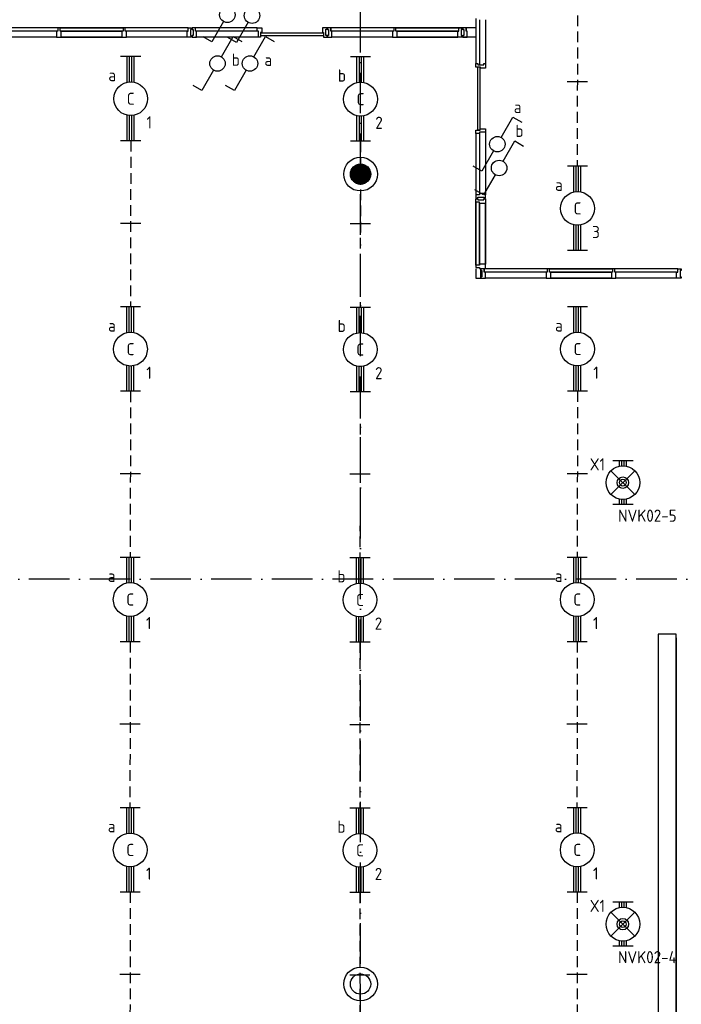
# Model space of a CAD drawing. Header units: millimetres. Extents: x 90707 to 259985, y -1262 to 84291.
# Tile 51 of 85: x 160994 to 170800, y 51508 to 66096. Entities that reach past the tile are written whole.
import ezdxf
from ezdxf.enums import TextEntityAlignment as Align

# ---------------------------------------------------------------- set-up
doc = ezdxf.new("R2010")
doc.units = ezdxf.units.MM
doc.header["$LTSCALE"] = 100
doc.linetypes.add('DASHDOT', pattern=[9, 6, -1.5, 0, -1.5])
doc.linetypes.add('HIDDEN', pattern=[9.525, 6.35, -3.175])
doc.layers.get('0').update_dxf_attribs({"linetype": 'CONTINUOUS'})
for name, color, linetype in [('AL$7----_STRAMIEN', 1, 'DASHDOT'), ('AL$8----_HULPKOLOM', 2, 'CONTINUOUS'), ('AL22----_BINNENWAND', 7, 'CONTINUOUS'), ('AL28----_KONSTRUKTIE', 3, 'CONTINUOUS'), ('AL31----_BUITENKOZ', 7, 'CONTINUOUS'), ('AL32----_BINNENKOZ', 7, 'CONTINUOUS'), ('ALXAA---_GEWBETON', 12, 'CONTINUOUS'), ('EB63101-_ATTRIB', 2, 'CONTINUOUS'), ('EB63102-_ATTRIB', 2, 'CONTINUOUS'), ('EB63501-_ATTRIB', 2, 'CONTINUOUS'), ('EL63101-_LICHT-ARM', 3, 'CONTINUOUS'), ('EL63102-_LICHT-SCH', 3, 'CONTINUOUS'), ('EL63501-_NOODVRL-ARM', 3, 'CONTINUOUS'), ('EL6441--_DATACOM', 3, 'CONTINUOUS'), ('KABELGOOT', 8, 'CONTINUOUS'), ('LIJN035', 50, 'CONTINUOUS'), ('VOLGNUMMER', 7, 'CONTINUOUS')]:
    doc.layers.add(name, color=color, linetype=linetype)
doc.styles.add('1_8', font='ISO', dxfattribs={"height": 1.8})
doc.styles.add('2_0', font='iso', dxfattribs={"height": 200})
doc.styles.add('NORATT', font='isocp.shx')
doc.styles.get("Standard").update_dxf_attribs({"font": 'iso.shx'})

# ---------------------------------------------------------------- blocks, each defined once
blk = doc.blocks.new('EJ3T01')
at = {"color": 0}
for p, q in [((-3.25, -1.5), (-3.25, 1.5)), ((-1.77, 1.77), (1.77, -1.77)), ((1.77, 1.77), (-1.77, -1.77)), ((3.25, -1.5), (3.25, 1.5)), ((-3.25, 0.52), (-2.44, 0.52)), ((-3.25, 0.17), (-2.49, 0.17)), ((2.44, 0.52), (3.25, 0.52)), ((2.49, 0.17), (3.25, 0.17)), ((-3.25, -0.17), (-2.49, -0.17)), ((-3.25, -0.52), (-2.44, -0.52)), ((2.44, -0.52), (3.25, -0.52)), ((2.49, -0.17), (3.25, -0.17))]:
    blk.add_line(p, q, dxfattribs=at)
at = {"color": 6}
blk.add_lwpolyline([(1.77, -1.77), (1.75, -1.75)], dxfattribs=at)
at = {"color": 0}
for radius in [2.5, 0.85, 0.5]:
    blk.add_circle((0, 0), radius, dxfattribs=at)
at = {"color": 6, "style": '1_8'}
for tag, flags, p in [('A_CODE', 8, (-3.5, 2.75)), ('SCHAK', 8, (3.5, 2.75)), ('GROEP', 8, (-3.5, -2.75)), ('KAST', 9, (3.5, -2.75))]:
    blk.add_attdef(tag, text='', height=1.8, dxfattribs=dict(at, flags=flags)).set_placement(p, align=Align.MIDDLE)
blk = doc.blocks.new('ES3SW')
for points in [[(0.58, 1), (2.31, 4), (3.61, 3.25)], [(-0.58, -1), (-2.31, -4), (-3.61, -3.25)]]:
    blk.add_lwpolyline(points)
blk.add_circle((0, 0), 1.15)
at = {"style": '1_8'}
for tag, flags, p in [('SCHAK', 8, (3, 5.5)), ('KAST', 9, (-3, 0.5)), ('M_CODE', 9, (0, 0)), ('DOEL', 9, (-3, -2)), ('GROEP', 9, (-3, -4.5))]:
    blk.add_attdef(tag, text='', height=1.8, dxfattribs=dict(at, flags=flags)).set_placement(p, align=Align.MIDDLE_CENTER)
blk = doc.blocks.new('EJ3T20')
at = {"color": 0}
for p, q in [((-6.25, -1.5), (-6.25, 1.5)), ((-6.25, -1.5), (-6.25, 1.5)), ((6.25, -1.5), (6.25, 1.5)), ((6.25, -1.5), (6.25, 1.5)), ((-6.25, 0.52), (-2.44, 0.52)), ((-6.25, 0.52), (-2.44, 0.52)), ((-6.25, 0.17), (-2.49, 0.17)), ((-6.25, 0.17), (-2.49, 0.17)), ((2.44, 0.52), (6.25, 0.52)), ((2.44, 0.52), (6.25, 0.52)), ((2.49, 0.17), (6.25, 0.17)), ((2.49, 0.17), (6.25, 0.17)), ((-6.25, -0.17), (-2.49, -0.17)), ((-6.25, -0.17), (-2.49, -0.17)), ((-6.25, -0.52), (-2.44, -0.52)), ((-6.25, -0.52), (-2.44, -0.52)), ((2.44, -0.52), (6.25, -0.52)), ((2.44, -0.52), (6.25, -0.52)), ((2.49, -0.17), (6.25, -0.17)), ((2.49, -0.17), (6.25, -0.17))]:
    blk.add_line(p, q, dxfattribs=at)
blk.add_circle((0, 0), 2.5, dxfattribs=at)
blk.add_circle((0, 0), 2.5, dxfattribs=at)
at = {"style": 'NORATT', "flags": 9}
blk.add_attdef('GELIJK', text='', height=1.8, dxfattribs=at).set_placement((3.5, 5), align=Align.MIDDLE_CENTER)
at = {"color": 6}
for tag, style, flags, p in [('SCHAK', 'NORATT', 8, (3.5, 2.75)), ('SCHAK', '1_8', 8, (3.5, 2.75)), ('A_CODE', 'NORATT', 8, (0, 0)), ('A_CODE', '1_8', 8, (0, 0)), ('GROEP', 'NORATT', 8, (-3.5, -2.75)), ('GROEP', '1_8', 8, (-3.5, -2.75)), ('KAST', 'NORATT', 9, (3.5, -2.75)), ('KAST', '1_8', 9, (3.5, -2.75))]:
    blk.add_attdef(tag, text='', height=1.8, dxfattribs=dict(at, style=style, flags=flags)).set_placement(p, align=Align.MIDDLE)
blk = doc.blocks.new('EH100000')
at = {"linetype": 'ByBlock'}
for p, q in [((1, 0.5), (0, 0.5)), ((1, 0.5, 1), (0, 0.5, 1)), ((0, -0.5, 1), (1, -0.5, 1)), ((1, -0.5), (0, -0.5))]:
    blk.add_line(p, q, dxfattribs=at)
at = {"linetype": 'ByBlock', "invisible_edges": 15}
for points in [[(1, -0.5), (0, -0.5), (0, 0.5), (1, 0.5)], [(0, 0.5), (1, 0.5), (1, 0.5, 1), (0, 0.5, 1)], [(0, -0.5, 1), (1, -0.5, 1), (1, -0.5), (0, -0.5)]]:
    blk.add_3dface(points, dxfattribs=at)
at = {"linetype": 'ByBlock', "style": '2_0', "flags": 8}
blk.add_attdef('FUNCTIE', text='', height=0.5, dxfattribs=at).set_placement((0.5, 0), align=Align.MIDDLE)
at = {"linetype": 'ByBlock', "flags": 9}
blk.add_attdef('SCHOT', text='', height=0.5, dxfattribs=at).set_placement((0.5, 0), align=Align.MIDDLE)
blk = doc.blocks.new('EH100005')
blk.add_lwpolyline([(-1, -0.5), (0, -0.5), (0, 0.5), (-1, 0.5)])
at = {"style": '2_0', "flags": 9}
blk.add_attdef('HULPSTUK', text='', height=0.5, dxfattribs=at).set_placement((0, 0), align=Align.MIDDLE)
blk = doc.blocks.new('A$Cca306792')
at = {"layer": 'AL$7----_STRAMIEN', "color": 1}
for points in [[(74928, 39870), (74928, 78659)], [(146222, 59070), (2867, 59070)]]:
    blk.add_lwpolyline(points, dxfattribs=at)
at = {"layer": 'AL$8----_HULPKOLOM', "color": 8}
for centre in [(74928, 65070), (74928, 53070)]:
    blk.add_circle(centre, 250, dxfattribs=at)
at = {"layer": 'AL22----_BINNENWAND', "color": 8}
for p, q in [((76639, 63667), (76639, 63528)), ((76711, 63528), (76711, 63667)), ((76639, 63528), (76711, 63528))]:
    blk.add_line(p, q, dxfattribs=at)
at = {"layer": 'AL28----_KONSTRUKTIE', "color": 8}
for centre in [(74928, 65070), (74928, 53070)]:
    blk.add_circle(centre, 150, dxfattribs=at)
at = {"layer": 'AL31----_BUITENKOZ', "color": 8, "linetype": 'Continuous'}
for p, q in [((73448, 67120), (73448, 67161)), ((73448, 67161), (74378, 67161)), ((74378, 67120), (73448, 67120)), ((74378, 67161), (74378, 67120)), ((76700, 66655), (76659, 66655)), ((76659, 66655), (76659, 65725)), ((76700, 65725), (76700, 66655)), ((76659, 65725), (76700, 65725))]:
    blk.add_line(p, q, dxfattribs=at)
at = {"layer": 'AL32----_BINNENKOZ', "color": 8}
for p, q in [((76639, 67375), (76639, 66705)), ((76690, 67358), (76690, 66689)), ((76778, 67358), (76778, 66716)), ((70441, 67239), (69507, 67239)), ((70424, 67188), (69524, 67188)), ((70441, 67188), (70424, 67188)), ((70424, 67188), (70424, 67100)), ((70441, 67239), (70441, 67188)), ((70474, 67239), (70441, 67239)), ((71408, 67239), (70474, 67239)), ((70474, 67188), (70474, 67239)), ((70474, 67239), (71408, 67239)), ((70491, 67188), (70474, 67188)), ((71391, 67188), (70491, 67188)), ((70491, 67100), (70491, 67188)), ((70491, 67188), (71391, 67188)), ((71408, 67188), (71391, 67188)), ((71391, 67188), (71391, 67100)), ((71408, 67239), (71408, 67188)), ((71441, 67239), (71408, 67239)), ((72375, 67239), (71441, 67239)), ((71441, 67188), (71441, 67239)), ((71458, 67188), (71441, 67188)), ((72358, 67188), (71458, 67188)), ((71458, 67100), (71458, 67188)), ((72358, 67100), (72358, 67188)), ((72358, 67188), (72375, 67188)), ((72375, 67188), (72375, 67239)), ((72375, 67239), (72425, 67239)), ((72425, 67214), (72409, 67214)), ((72409, 67214), (72409, 67122)), ((72409, 67122), (72425, 67122)), ((72425, 67239), (72425, 67214)), ((72425, 67122), (72425, 67100)), ((72430, 67239), (72430, 67214)), ((72480, 67239), (72430, 67239)), ((72430, 67214), (72446, 67214)), ((72446, 67122), (72430, 67122)), ((72430, 67122), (72430, 67100)), ((72446, 67214), (72446, 67122)), ((73397, 67239), (72480, 67239)), ((72480, 67188), (72480, 67239)), ((72497, 67188), (72480, 67188)), ((73397, 67188), (72497, 67188)), ((72497, 67100), (72497, 67188)), ((73397, 67239), (73464, 67239)), ((73397, 67188), (73397, 67239)), ((73414, 67188), (73397, 67188)), ((73414, 67100), (73414, 67188)), ((73464, 67167), (73444, 67167)), ((73444, 67167), (73444, 67100)), ((73464, 67239), (73464, 67167)), ((74431, 67239), (74364, 67239)), ((74364, 67239), (74364, 67167)), ((74364, 67167), (74381, 67167)), ((74381, 67167), (74381, 67100)), ((74415, 67125), (74415, 67217)), ((74415, 67217), (74431, 67217)), ((74431, 67125), (74415, 67125)), ((74431, 67217), (74431, 67239)), ((74431, 67100), (74431, 67125)), ((74436, 67239), (74436, 67214)), ((74486, 67239), (74436, 67239)), ((74436, 67214), (74452, 67214)), ((74452, 67122), (74436, 67122)), ((74436, 67122), (74436, 67100)), ((74452, 67214), (74452, 67122)), ((74486, 67239), (74486, 67188)), ((74486, 67188), (74486, 67239)), ((75420, 67239), (74486, 67239)), ((74503, 67188), (74486, 67188)), ((74503, 67100), (74503, 67188)), ((75403, 67188), (74503, 67188)), ((75420, 67188), (75403, 67188)), ((75403, 67188), (75403, 67100)), ((75420, 67239), (75420, 67188)), ((75453, 67239), (75420, 67239)), ((75453, 67239), (76387, 67239)), ((76639, 67239), (75453, 67239)), ((75453, 67188), (75453, 67239)), ((75470, 67188), (75453, 67188)), ((75470, 67188), (76370, 67188)), ((76370, 67188), (75470, 67188)), ((75470, 67100), (75470, 67188)), ((76370, 67100), (76370, 67188)), ((76370, 67188), (76387, 67188)), ((76387, 67188), (76387, 67239)), ((76387, 67239), (76437, 67239)), ((76437, 67214), (76421, 67214)), ((76421, 67214), (76421, 67122)), ((76421, 67122), (76437, 67122)), ((76437, 67239), (76437, 67214)), ((76437, 67122), (76437, 67100)), ((76442, 67239), (76442, 67214)), ((76492, 67239), (76442, 67239)), ((76442, 67214), (76458, 67214)), ((76458, 67122), (76442, 67122)), ((76442, 67122), (76442, 67100)), ((76458, 67214), (76458, 67122)), ((76492, 67239), (76492, 67188)), ((76492, 67188), (76492, 67239)), ((76509, 67188), (76492, 67188)), ((76509, 67100), (76509, 67188)), ((70424, 67100), (69524, 67100)), ((70424, 67100), (70491, 67100)), ((71391, 67100), (70491, 67100)), ((70491, 67100), (71391, 67100)), ((71391, 67100), (70491, 67100)), ((70491, 67100), (71391, 67100)), ((71391, 67100), (71458, 67100)), ((72358, 67100), (71458, 67100)), ((72358, 67100), (71458, 67100)), ((72425, 67100), (72358, 67100)), ((72430, 67100), (72497, 67100)), ((73414, 67100), (72480, 67100)), ((73444, 67100), (73414, 67100)), ((74381, 67100), (74431, 67100)), ((74436, 67100), (74503, 67100)), ((75403, 67100), (74503, 67100)), ((75403, 67100), (75470, 67100)), ((75470, 67100), (76370, 67100)), ((76370, 67100), (75470, 67100)), ((75470, 67100), (76370, 67100)), ((76639, 67100), (75470, 67100)), ((76437, 67100), (76370, 67100)), ((76442, 67100), (76509, 67100)), ((76639, 66707), (76664, 66707)), ((76639, 66657), (76639, 66707)), ((76664, 66707), (76664, 66691)), ((76664, 66691), (76756, 66691)), ((76756, 66691), (76756, 66707)), ((76756, 66707), (76778, 66707)), ((76778, 66707), (76778, 66640)), ((76706, 66657), (76639, 66657)), ((76706, 66640), (76706, 66657)), ((76778, 66640), (76706, 66640)), ((76639, 65673), (76639, 65723)), ((76639, 65723), (76702, 65723)), ((76639, 65682), (76639, 64764)), ((76690, 65673), (76639, 65673)), ((76778, 65690), (76690, 65690)), ((76690, 65690), (76690, 65673)), ((76690, 65682), (76690, 64781)), ((76702, 65723), (76702, 65740)), ((76702, 65740), (76778, 65740)), ((76778, 65740), (76778, 65690)), ((76778, 65698), (76778, 64764)), ((76778, 64781), (76690, 64781)), ((76690, 64781), (76690, 64764)), ((76778, 64714), (76778, 64781)), ((76690, 64764), (76639, 64764)), ((76639, 64764), (76639, 64714)), ((76639, 64714), (76664, 64714)), ((76639, 64704), (76664, 64704)), ((76639, 64654), (76639, 64704)), ((76639, 63720), (76639, 64654)), ((76639, 64654), (76639, 63720)), ((76690, 64654), (76639, 64654)), ((76664, 64714), (76664, 64730)), ((76664, 64730), (76756, 64730)), ((76664, 64704), (76664, 64688)), ((76664, 64688), (76756, 64688)), ((76690, 64637), (76690, 64654)), ((76690, 63737), (76690, 64637)), ((76690, 64637), (76690, 63737)), ((76778, 64637), (76690, 64637)), ((76756, 64730), (76756, 64714)), ((76756, 64714), (76778, 64714)), ((76756, 64688), (76756, 64704)), ((76756, 64704), (76778, 64704)), ((76778, 64704), (76778, 64637)), ((76778, 63737), (76778, 64637)), ((76778, 64637), (76778, 63737)), ((76778, 63737), (76778, 64637)), ((76778, 64637), (76778, 63737)), ((76690, 63720), (76639, 63720)), ((76639, 63720), (76639, 63687)), ((76639, 63687), (76690, 63687)), ((76778, 63737), (76690, 63737)), ((76690, 63737), (76690, 63720)), ((76690, 63687), (76690, 63670)), ((76690, 63670), (76778, 63670)), ((76711, 63667), (76711, 63642)), ((76711, 63642), (76727, 63642)), ((76727, 63642), (76727, 63550)), ((76761, 63667), (76761, 63616)), ((76761, 63616), (76761, 63667)), ((77696, 63667), (76761, 63667)), ((76778, 63616), (76761, 63616)), ((76778, 63670), (76778, 63737)), ((76778, 63528), (76778, 63616)), ((77679, 63616), (76778, 63616)), ((77696, 63616), (77679, 63616)), ((77679, 63616), (77679, 63528)), ((77696, 63667), (77696, 63616)), ((77729, 63667), (77696, 63667)), ((77729, 63616), (77729, 63667)), ((78663, 63667), (77729, 63667)), ((77729, 63667), (78663, 63667)), ((77746, 63616), (77729, 63616)), ((77746, 63528), (77746, 63616)), ((78646, 63616), (77746, 63616)), ((77746, 63616), (78646, 63616)), ((78663, 63616), (78646, 63616)), ((78646, 63616), (78646, 63528)), ((78663, 63667), (78663, 63616)), ((78696, 63667), (78663, 63667)), ((79629, 63667), (78696, 63667)), ((78696, 63616), (78696, 63667)), ((78713, 63616), (78696, 63616)), ((79612, 63616), (78713, 63616)), ((78713, 63528), (78713, 63616)), ((79612, 63528), (79612, 63616)), ((79612, 63616), (79629, 63616)), ((79629, 63616), (79629, 63667)), ((79629, 63667), (79679, 63667)), ((79679, 63642), (79663, 63642)), ((79663, 63642), (79663, 63550)), ((79679, 63667), (79679, 63642)), ((76727, 63550), (76711, 63550)), ((76711, 63550), (76711, 63528)), ((76711, 63528), (76778, 63528)), ((77679, 63528), (76778, 63528)), ((77679, 63528), (77746, 63528)), ((78646, 63528), (77746, 63528)), ((77746, 63528), (78646, 63528)), ((78646, 63528), (77746, 63528)), ((77746, 63528), (78646, 63528)), ((78646, 63528), (78713, 63528)), ((79612, 63528), (78713, 63528)), ((79612, 63528), (78713, 63528)), ((79679, 63528), (79612, 63528)), ((79663, 63550), (79679, 63550)), ((79679, 63550), (79679, 63528))]:
    blk.add_line(p, q, dxfattribs=at)
at = {"layer": 'ALXAA---_GEWBETON', "color": 8}
for p, q in [((74888, 64925), (74888, 65214)), ((74908, 64921), (74908, 65218)), ((74928, 64920), (74928, 65220)), ((74948, 64921), (74948, 65218)), ((74968, 64925), (74968, 65214)), ((74788, 65016), (74788, 65123)), ((74808, 64980), (74808, 65160)), ((74828, 64958), (74828, 65181)), ((74848, 64943), (74848, 65196)), ((74868, 64932), (74868, 65207)), ((74988, 64932), (74988, 65207)), ((75008, 64943), (75008, 65196)), ((75028, 64958), (75028, 65181)), ((75048, 64980), (75048, 65160)), ((75068, 65016), (75068, 65123))]:
    blk.add_line(p, q, dxfattribs=at)
at = {"layer": 'KABELGOOT', "yscale": 270, "zscale": 60, "rotation": 90}
for name, p, xscale in [('EH100005', (79472, 58256), 60), ('EH100000', (79473, 37891), 20309.99999999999)]:
    blk.add_blockref(name, p, dxfattribs=dict(at, xscale=xscale))
at = {"layer": 'VOLGNUMMER', "color": 252, "linetype": 'ByBlock'}
for tag, p in [('0.28', (16187, 74214)), ('0.17', (62961, 72994)), ('0.16', (78893, 73105)), ('0.29', (35887, 72529)), ('0.18', (53124, 64542)), ('0.701', (85482, 63517)), ('0.30', (29366, 63128)), ('0.32', (36092, 63166)), ('0.12', (90689, 63024)), ('0.29A', (33165, 62745)), ('0.30', (38191, 61494)), ('0.27', (17657, 61363)), ('0.19', (61479, 61433)), ('0.14', (89762, 60088)), ('0.33', (45869, 59450)), ('0.15', (73454, 57402)), ('0.801', (112714, 57073)), ('0.25', (28058, 57013)), ('0.18A', (61029, 56759)), ('0.26A', (36299, 54851)), ('0.20', (60895, 53506)), ('0.800', (90980, 50804)), ('0.25A', (73288, 48435)), ('0.21', (58702, 48178)), ('0.300', (94483, 48257)), ('0.24', (35041, 47783)), ('0.102', (87631, 47613)), ('0.26', (18559, 46119)), ('0.203', (95795, 46197)), ('0.802', (68387, 42721)), ('0.204', (95497, 42149)), ('0.07B', (66790, 38909)), ('0.702', (95327, 36513))]:
    blk.add_attdef(tag, text='', height=250, dxfattribs=at).set_placement(p, align=Align.MIDDLE_CENTER)
at = {"layer": 'VOLGNUMMER', "color": 8, "linetype": 'ByBlock'}
blk.add_attdef('0.600', text='', height=250, dxfattribs=at).set_placement((96800, 48300), align=Align.MIDDLE_CENTER)

msp = doc.modelspace()

# ---------------------------------------------------------------- linework, layer by layer
at = {"layer": 'LIJN035', "linetype": 'HIDDEN', "ltscale": 0.25}
for p, q in [((169261, 66396), (169257, 63936)), ((162640, 64300), (162636, 61840)), ((166045, 64294), (166041, 61834)), ((162636, 60590), (162632, 58130)), ((166041, 60584), (166037, 58124)), ((169261, 60591), (169257, 58130)), ((162632, 56880), (162628, 54420)), ((166037, 56874), (166033, 54413)), ((169257, 56880), (169253, 54420)), ((162632, 53170), (162628, 50710)), ((166037, 53164), (166033, 50704)), ((169257, 53171), (169253, 50711))]:
    msp.add_line(p, q, dxfattribs=at)
at = {"layer": 'LIJN035'}
for p, q in [((169409, 65173), (169109, 65173)), ((162788, 63077), (162488, 63077)), ((166193, 63071), (165893, 63071)), ((162784, 59367), (162484, 59367)), ((166189, 59361), (165889, 59361)), ((169409, 59368), (169109, 59368)), ((162780, 55657), (162480, 55657)), ((166185, 55650), (165885, 55650)), ((169405, 55657), (169105, 55657)), ((162780, 51947), (162480, 51947)), ((166185, 51941), (165885, 51941)), ((169405, 51948), (169105, 51948))]:
    msp.add_line(p, q, dxfattribs=at)

# ---------------------------------------------------------------- block references
at = {"layer": 'EL63101-_LICHT-ARM'}
ref = msp.add_blockref('EJ3T20', (162640, 64925), dxfattribs=dict(at, xscale=100, yscale=100, zscale=100, rotation=90))
ref.add_attrib('A_CODE', 'C', dxfattribs={"layer": 'EB63101-_ATTRIB', "color": 1, "height": 180, "style": '1_8', "flags": 8}).set_placement((162640, 64925), align=Align.MIDDLE)
ref.add_attrib('GROEP', '1', dxfattribs={"layer": 'EB63101-_ATTRIB', "color": 1, "height": 180, "style": '1_8', "flags": 8}).set_placement((162915, 64575), align=Align.MIDDLE)
ref.add_attrib('SCHAK', 'a', dxfattribs={"layer": 'EB63101-_ATTRIB', "color": 1, "height": 180, "style": '1_8', "flags": 8}).set_placement((162365, 65275), align=Align.MIDDLE)
ref = msp.add_blockref('EJ3T20', (166045, 64919), dxfattribs=dict(at, xscale=100, yscale=100, zscale=100, rotation=90))
ref.add_attrib('A_CODE', 'C', dxfattribs={"layer": 'EB63101-_ATTRIB', "color": 1, "height": 180, "style": '1_8', "flags": 8}).set_placement((166045, 64919), align=Align.MIDDLE)
ref.add_attrib('GROEP', '2', dxfattribs={"layer": 'EB63101-_ATTRIB', "color": 1, "height": 180, "style": '1_8', "flags": 8}).set_placement((166320, 64569), align=Align.MIDDLE)
ref.add_attrib('SCHAK', 'b', dxfattribs={"layer": 'EB63101-_ATTRIB', "color": 1, "height": 180, "style": '1_8', "flags": 8}).set_placement((165770, 65269), align=Align.MIDDLE)
ref = msp.add_blockref('EJ3T20', (169261, 63300), dxfattribs=dict(at, xscale=100, yscale=100, zscale=100, rotation=90))
ref.add_attrib('A_CODE', 'C', dxfattribs={"layer": 'EB63101-_ATTRIB', "color": 1, "height": 180, "style": '1_8', "flags": 8}).set_placement((169261, 63300), align=Align.MIDDLE)
ref.add_attrib('GROEP', '3', dxfattribs={"layer": 'EB63101-_ATTRIB', "color": 1, "height": 180, "style": '1_8', "flags": 8}).set_placement((169536, 62950), align=Align.MIDDLE)
ref.add_attrib('SCHAK', 'a', dxfattribs={"layer": 'EB63101-_ATTRIB', "color": 1, "height": 180, "style": '1_8', "flags": 8}).set_placement((168986, 63650), align=Align.MIDDLE)
ref = msp.add_blockref('EJ3T20', (162636, 61215), dxfattribs=dict(at, xscale=100, yscale=100, zscale=100, rotation=90))
ref.add_attrib('A_CODE', 'C', dxfattribs={"layer": 'EB63101-_ATTRIB', "color": 1, "height": 180, "style": '1_8', "flags": 8}).set_placement((162636, 61215), align=Align.MIDDLE)
ref.add_attrib('GROEP', '1', dxfattribs={"layer": 'EB63101-_ATTRIB', "color": 1, "height": 180, "style": '1_8', "flags": 8}).set_placement((162911, 60865), align=Align.MIDDLE)
ref.add_attrib('SCHAK', 'a', dxfattribs={"layer": 'EB63101-_ATTRIB', "color": 1, "height": 180, "style": '1_8', "flags": 8}).set_placement((162361, 61565), align=Align.MIDDLE)
ref = msp.add_blockref('EJ3T20', (166041, 61209), dxfattribs=dict(at, xscale=100, yscale=100, zscale=100, rotation=90))
ref.add_attrib('A_CODE', 'C', dxfattribs={"layer": 'EB63101-_ATTRIB', "color": 1, "height": 180, "style": '1_8', "flags": 8}).set_placement((166041, 61209), align=Align.MIDDLE)
ref.add_attrib('GROEP', '2', dxfattribs={"layer": 'EB63101-_ATTRIB', "color": 1, "height": 180, "style": '1_8', "flags": 8}).set_placement((166316, 60859), align=Align.MIDDLE)
ref.add_attrib('SCHAK', 'b', dxfattribs={"layer": 'EB63101-_ATTRIB', "color": 1, "height": 180, "style": '1_8', "flags": 8}).set_placement((165766, 61559), align=Align.MIDDLE)
ref = msp.add_blockref('EJ3T20', (169261, 61216), dxfattribs=dict(at, xscale=100, yscale=100, zscale=100, rotation=90))
ref.add_attrib('A_CODE', 'C', dxfattribs={"layer": 'EB63101-_ATTRIB', "color": 1, "height": 180, "style": '1_8', "flags": 8}).set_placement((169261, 61216), align=Align.MIDDLE)
ref.add_attrib('GROEP', '1', dxfattribs={"layer": 'EB63101-_ATTRIB', "color": 1, "height": 180, "style": '1_8', "flags": 8}).set_placement((169536, 60866), align=Align.MIDDLE)
ref.add_attrib('SCHAK', 'a', dxfattribs={"layer": 'EB63101-_ATTRIB', "color": 1, "height": 180, "style": '1_8', "flags": 8}).set_placement((168986, 61566), align=Align.MIDDLE)
ref = msp.add_blockref('EJ3T20', (162632, 57505), dxfattribs=dict(at, xscale=100, yscale=100, zscale=100, rotation=90))
ref.add_attrib('A_CODE', 'C', dxfattribs={"layer": 'EB63101-_ATTRIB', "color": 1, "height": 180, "style": '1_8', "flags": 8}).set_placement((162632, 57505), align=Align.MIDDLE)
ref.add_attrib('GROEP', '1', dxfattribs={"layer": 'EB63101-_ATTRIB', "color": 1, "height": 180, "style": '1_8', "flags": 8}).set_placement((162907, 57155), align=Align.MIDDLE)
ref.add_attrib('SCHAK', 'a', dxfattribs={"layer": 'EB63101-_ATTRIB', "color": 1, "height": 180, "style": '1_8', "flags": 8}).set_placement((162357, 57855), align=Align.MIDDLE)
ref = msp.add_blockref('EJ3T20', (166037, 57499), dxfattribs=dict(at, xscale=100, yscale=100, zscale=100, rotation=90))
ref.add_attrib('A_CODE', 'C', dxfattribs={"layer": 'EB63101-_ATTRIB', "color": 1, "height": 180, "style": '1_8', "flags": 8}).set_placement((166037, 57499), align=Align.MIDDLE)
ref.add_attrib('GROEP', '2', dxfattribs={"layer": 'EB63101-_ATTRIB', "color": 1, "height": 180, "style": '1_8', "flags": 8}).set_placement((166312, 57149), align=Align.MIDDLE)
ref.add_attrib('SCHAK', 'b', dxfattribs={"layer": 'EB63101-_ATTRIB', "color": 1, "height": 180, "style": '1_8', "flags": 8}).set_placement((165762, 57849), align=Align.MIDDLE)
ref = msp.add_blockref('EJ3T20', (169257, 57505), dxfattribs=dict(at, xscale=100, yscale=100, zscale=100, rotation=90))
ref.add_attrib('A_CODE', 'C', dxfattribs={"layer": 'EB63101-_ATTRIB', "color": 1, "height": 180, "style": '1_8', "flags": 8}).set_placement((169257, 57505), align=Align.MIDDLE)
ref.add_attrib('GROEP', '1', dxfattribs={"layer": 'EB63101-_ATTRIB', "color": 1, "height": 180, "style": '1_8', "flags": 8}).set_placement((169532, 57155), align=Align.MIDDLE)
ref.add_attrib('SCHAK', 'a', dxfattribs={"layer": 'EB63101-_ATTRIB', "color": 1, "height": 180, "style": '1_8', "flags": 8}).set_placement((168982, 57855), align=Align.MIDDLE)
ref = msp.add_blockref('EJ3T20', (162632, 53795), dxfattribs=dict(at, xscale=100, yscale=100, zscale=100, rotation=90))
ref.add_attrib('A_CODE', 'C', dxfattribs={"layer": 'EB63101-_ATTRIB', "color": 1, "height": 180, "style": '1_8', "flags": 8}).set_placement((162632, 53795), align=Align.MIDDLE)
ref.add_attrib('GROEP', '1', dxfattribs={"layer": 'EB63101-_ATTRIB', "color": 1, "height": 180, "style": '1_8', "flags": 8}).set_placement((162907, 53445), align=Align.MIDDLE)
ref.add_attrib('SCHAK', 'a', dxfattribs={"layer": 'EB63101-_ATTRIB', "color": 1, "height": 180, "style": '1_8', "flags": 8}).set_placement((162357, 54145), align=Align.MIDDLE)
ref = msp.add_blockref('EJ3T20', (169257, 53796), dxfattribs=dict(at, xscale=100, yscale=100, zscale=100, rotation=90))
ref.add_attrib('A_CODE', 'C', dxfattribs={"layer": 'EB63101-_ATTRIB', "color": 1, "height": 180, "style": '1_8', "flags": 8}).set_placement((169257, 53796), align=Align.MIDDLE)
ref.add_attrib('GROEP', '1', dxfattribs={"layer": 'EB63101-_ATTRIB', "color": 1, "height": 180, "style": '1_8', "flags": 8}).set_placement((169532, 53446), align=Align.MIDDLE)
ref.add_attrib('SCHAK', 'a', dxfattribs={"layer": 'EB63101-_ATTRIB', "color": 1, "height": 180, "style": '1_8', "flags": 8}).set_placement((168982, 54146), align=Align.MIDDLE)
ref = msp.add_blockref('EJ3T20', (166037, 53789), dxfattribs=dict(at, xscale=100, yscale=100, zscale=100, rotation=90))
ref.add_attrib('A_CODE', 'C', dxfattribs={"layer": 'EB63101-_ATTRIB', "color": 1, "height": 180, "style": '1_8', "flags": 8}).set_placement((166037, 53789), align=Align.MIDDLE)
ref.add_attrib('GROEP', '2', dxfattribs={"layer": 'EB63101-_ATTRIB', "color": 1, "height": 180, "style": '1_8', "flags": 8}).set_placement((166312, 53439), align=Align.MIDDLE)
ref.add_attrib('SCHAK', 'b', dxfattribs={"layer": 'EB63101-_ATTRIB', "color": 1, "height": 180, "style": '1_8', "flags": 8}).set_placement((165762, 54139), align=Align.MIDDLE)
at = {"layer": 'EL63102-_LICHT-SCH'}
ref = msp.add_blockref('ES3SW', (164072, 66169), dxfattribs=dict(at, xscale=100, yscale=100, zscale=100))
ref.add_attrib('SCHAK', 'b', dxfattribs={"layer": 'EB63102-_ATTRIB', "color": 1, "height": 180, "style": '1_8', "flags": 8}).set_placement((164372, 66719), align=Align.MIDDLE_CENTER)
ref = msp.add_blockref('ES3SW', (164438, 66157, 1050), dxfattribs=dict(at, xscale=100, yscale=100, zscale=100))
ref.add_attrib('SCHAK', 'a', dxfattribs={"layer": 'EB63102-_ATTRIB', "color": 1, "height": 180, "style": '1_8', "flags": 8}).set_placement((164738, 66707, 1050), align=Align.MIDDLE_CENTER)
ref = msp.add_blockref('ES3SW', (163926, 65447, 1050), dxfattribs=dict(at, xscale=100, yscale=100, zscale=100))
ref.add_attrib('SCHAK', 'b', dxfattribs={"layer": 'EB63102-_ATTRIB', "color": 1, "height": 180, "style": '1_8', "flags": 8}).set_placement((164197, 65502, 1050), align=Align.MIDDLE_CENTER)
ref = msp.add_blockref('ES3SW', (164407, 65447, 1050), dxfattribs=dict(at, xscale=100, yscale=100, zscale=100))
ref.add_attrib('SCHAK', 'a', dxfattribs={"layer": 'EB63102-_ATTRIB', "color": 1, "height": 180, "style": '1_8', "flags": 8}).set_placement((164678, 65502, 1050), align=Align.MIDDLE_CENTER)
ref = msp.add_blockref('ES3SW', (168074, 64252), dxfattribs=dict(at, xscale=100, yscale=100, zscale=100))
ref.add_attrib('SCHAK', 'a', dxfattribs={"layer": 'EB63102-_ATTRIB', "color": 1, "height": 180, "style": '1_8', "flags": 8}).set_placement((168374, 64802), align=Align.MIDDLE_CENTER)
ref = msp.add_blockref('ES3SW', (168100, 63899), dxfattribs=dict(at, xscale=100, yscale=100, zscale=100))
ref.add_attrib('SCHAK', 'b', dxfattribs={"layer": 'EB63102-_ATTRIB', "color": 1, "height": 180, "style": '1_8', "flags": 8}).set_placement((168400, 64449), align=Align.MIDDLE_CENTER)
at = {"layer": 'EL63501-_NOODVRL-ARM'}
ref = msp.add_blockref('EJ3T01', (169934, 59237), dxfattribs=dict(at, xscale=100, yscale=100, zscale=100, rotation=90))
ref.add_attrib('A_CODE', 'X1', dxfattribs={"layer": 'EB63501-_ATTRIB', "color": 1, "height": 180, "style": '1_8', "flags": 8}).set_placement((169556, 59508), align=Align.MIDDLE)
ref.add_attrib('GROEP', 'NVK02-5', dxfattribs={"layer": 'EB63501-_ATTRIB', "color": 1, "height": 180, "style": '1_8', "flags": 8}).set_placement((170297, 58748), align=Align.MIDDLE)
ref = msp.add_blockref('EJ3T01', (169934, 52695), dxfattribs=dict(at, xscale=100, yscale=100, zscale=100, rotation=90))
ref.add_attrib('A_CODE', 'X1', dxfattribs={"layer": 'EB63501-_ATTRIB', "color": 1, "height": 180, "style": '1_8', "flags": 8}).set_placement((169556, 52966), align=Align.MIDDLE)
ref.add_attrib('GROEP', 'NVK02-4', dxfattribs={"layer": 'EB63501-_ATTRIB', "color": 1, "height": 180, "style": '1_8', "flags": 8}).set_placement((170297, 52206), align=Align.MIDDLE)
at = {"layer": 'EL6441--_DATACOM'}
msp.add_blockref('A$Cca306792', (91118, -1262), dxfattribs=at)

doc.saveas('drawing.dxf')
